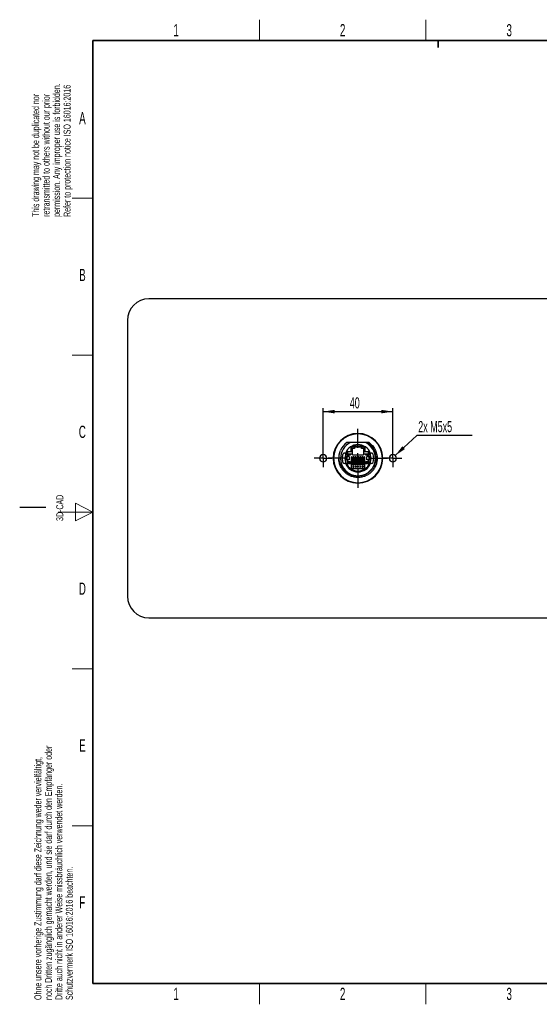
# Model space of a CAD drawing. Header units: millimetres. Extents: x 5 to 418, y 2 to 292.
# Tile 1 of 7: x 5 to 154, y 6 to 288. Entities that reach past the tile are written whole.
import ezdxf

# ---------------------------------------------------------------- set-up
doc = ezdxf.new("R2010")
doc.units = ezdxf.units.MM
doc.layers.add('SLD-0', color=7, linetype='Continuous')
doc.styles.add('SLDTEXTSTYLE0', font='TXT', dxfattribs={"width": 0.605})
doc.dimstyles.new('SLDDIMSTYLE0', dxfattribs={"dimtxt": 3.081982, "dimasz": 3.302, "dimexe": 0, "dimexo": 0.0625, "dimgap": 0.770496, "dimtad": 1, "dimlfac": 2, "dimrnd": 1e-09, "dimzin": 12, "dimdsep": 46, "dimtxsty": 'SLDTEXTSTYLE0', "dimsah": 1, "dimcen": 0.09, "dimadec": 0, "dimazin": 3, "dimtfac": 1, "dimtofl": 0, "dimtmove": 0, "dimatfit": 3, "dimfxl": 1, "dimfrac": 2, "dimtolj": 1, "dimtzin": 12, "dimarcsym": 0})
doc.dimstyles.new('SLDDIMSTYLE1', dxfattribs={"dimtxt": 0.18, "dimasz": 3.302, "dimexe": 0, "dimexo": 0.0625, "dimgap": 0, "dimtad": 0, "dimtih": 1, "dimtoh": 1, "dimdec": 0, "dimrnd": 1e-09, "dimzin": 0, "dimdsep": 46, "dimtxsty": 'Standard', "dimsah": 1, "dimcen": 0.09, "dimadec": 0, "dimazin": 0, "dimtfac": 3.302, "dimtdec": 0, "dimtofl": 0, "dimtmove": 0, "dimatfit": 3, "dimfxl": 1, "dimfrac": 2, "dimtolj": 1, "dimtzin": 0, "dimarcsym": 0})

# ---------------------------------------------------------------- blocks, each defined once
blk = doc.blocks.new('_D')
at = {"layer": 'SLD-0', "color": 7}
for p, q in [((92, 162.66), (92, 177.05)), ((92, 176.05), (112, 176.05)), ((112, 162.66), (112, 177.05))]:
    blk.add_line(p, q, dxfattribs=at)
for points in [[(92, 176.05), (95.3, 175.54), (95.3, 176.56)], [(112, 176.05), (108.69, 176.56), (108.69, 175.54)]]:
    blk.add_solid(points, dxfattribs=at)
at = {"layer": 'SLD-0', "color": 7, "insert": (99.64, 180.14), "char_height": 3.175, "attachment_point": 1, "style": 'SLDTEXTSTYLE0'}
blk.add_mtext('40', dxfattribs=at)
blk = doc.blocks.new('SW_NOTE_0')
at = {"layer": 'SLD-0', "color": 0}
blk.add_line((15.88, 0), (0, 0), dxfattribs=at)
at = {"layer": 'SLD-0', "color": 0, "insert": (0.44, 4.17), "char_height": 3.175, "attachment_point": 1, "style": 'SLDTEXTSTYLE0'}
blk.add_mtext('2x M5x5', dxfattribs=at)
blk = doc.blocks.new('SW_CENTERMARKSYMBOL_0')
at = {"layer": 'SLD-0', "color": 0}
for p, q in [((-1.5, 0), (-2.55, 0)), ((0, 0), (-1.5, 0)), ((0, 1.5), (0, 2.55)), ((0, 0), (0, 1.5)), ((0, 0), (0, -1.5)), ((0, 0), (1.5, 0)), ((1.5, 0), (2.55, 0)), ((0, -1.5), (0, -2.55))]:
    blk.add_line(p, q, dxfattribs=at)
blk = doc.blocks.new('SW_CENTERMARKSYMBOL_1')
at = {"layer": 'SLD-0', "color": 0}
for p, q in [((-1.5, 0), (-2.55, 0)), ((0, 0), (-1.5, 0)), ((0, 1.5), (0, 2.55)), ((0, 0), (0, 1.5)), ((0, 0), (0, -1.5)), ((0, 0), (1.5, 0)), ((1.5, 0), (2.55, 0)), ((0, -1.5), (0, -2.55))]:
    blk.add_line(p, q, dxfattribs=at)
blk = doc.blocks.new('SW_CENTERMARKSYMBOL_2')
at = {"layer": 'SLD-0', "color": 0}
for p, q in [((0, 3), (0, 8.5)), ((-3, 0), (-8.5, 0)), ((0, 0), (-1.5, 0)), ((0, 0), (0, 1.5)), ((0, 0), (0, -1.5)), ((0, 0), (1.5, 0)), ((3, 0), (8.5, 0)), ((0, -3), (0, -8.5))]:
    blk.add_line(p, q, dxfattribs=at)

msp = doc.modelspace()

# ---------------------------------------------------------------- linework, layer by layer
at = {"color": 7, "linetype": 'Continuous', "lineweight": 25}
for p, q in [((161.9203, 208.4342), (42.0703, 208.4342)), ((35.8703, 202.2342), (35.8703, 123.0842)), ((99.8159, 167.1592), (98.833, 167.1592)), ((104.1748, 167.1592), (99.8159, 167.1592)), ((104.8103, 167.1592), (104.1748, 167.1592)), ((98.2453, 164.1592), (98.3953, 164.1592)), ((98.82, 164.6542), (100.0003, 164.6542)), ((99.0203, 164.5542), (98.8758, 164.5542)), ((99.0203, 164.5542), (99.1203, 164.6542)), ((99.0203, 163.2342), (99.0203, 164.5542)), ((99.1203, 163.1342), (99.1203, 164.6542)), ((99.1203, 163.9242), (100.4203, 163.9242)), ((99.7703, 163.9242), (99.7703, 163.5792)), ((100.0003, 164.6542), (100.0003, 165.8344)), ((100.0003, 164.6542), (100.1003, 164.7542)), ((100.0003, 164.6542), (100.4203, 164.6542)), ((100.1003, 164.7542), (100.1003, 165.7787)), ((100.1003, 164.7542), (100.3203, 164.7542)), ((100.3203, 165.5292), (100.8803, 165.5292)), ((100.3203, 164.7542), (100.3203, 165.5292)), ((100.4203, 165.4292), (100.3203, 165.5292)), ((100.4203, 164.6542), (100.3203, 164.7542)), ((100.9803, 165.4292), (100.4203, 165.4292)), ((100.4203, 164.6542), (100.4203, 165.4292)), ((100.4203, 163.9242), (100.4203, 164.6542)), ((100.4203, 163.6128), (100.4203, 163.9242)), ((100.8803, 165.5292), (100.8803, 166.1347)), ((100.9803, 165.4292), (100.8803, 165.5292)), ((100.9803, 166.2692), (100.9803, 165.4292)), ((100.9803, 166.0092), (103.0103, 166.0092)), ((100.9803, 165.9092), (103.0103, 165.9092)), ((103.0103, 165.4292), (103.0103, 166.2692)), ((103.1103, 165.5292), (103.0103, 165.4292)), ((103.5703, 165.4292), (103.0103, 165.4292)), ((103.1103, 166.1347), (103.1103, 165.5292)), ((103.1103, 165.5292), (103.6703, 165.5292)), ((103.6703, 165.5292), (103.5703, 165.4292)), ((103.5703, 165.4292), (103.5703, 164.6542)), ((103.6703, 164.7542), (103.5703, 164.6542)), ((103.5703, 164.6542), (103.9903, 164.6542)), ((103.5703, 164.6542), (103.5703, 163.9242)), ((103.5703, 163.9242), (104.8703, 163.9242)), ((103.5703, 163.9242), (103.5703, 163.6128)), ((103.6703, 165.5292), (103.6703, 164.7542)), ((103.6703, 164.7542), (103.8903, 164.7542)), ((103.8903, 165.7787), (103.8903, 164.7542)), ((103.8903, 164.7542), (103.9903, 164.6542)), ((103.9903, 165.8344), (103.9903, 164.6542)), ((103.9903, 164.6542), (105.1706, 164.6542)), ((104.2203, 163.5792), (104.2203, 163.9242)), ((104.8703, 164.6542), (104.9703, 164.5542)), ((104.8703, 164.6542), (104.8703, 163.1342)), ((104.9703, 164.5542), (104.9703, 163.2342)), ((105.1148, 164.5542), (104.9703, 164.5542)), ((105.5953, 164.1592), (105.7453, 164.1592)), ((98.3953, 161.1592), (98.2453, 161.1592)), ((98.7703, 162.0842), (98.7703, 163.2342)), ((98.7703, 163.2342), (99.0203, 163.2342)), ((98.7703, 163.2342), (98.8703, 163.1342)), ((98.8703, 162.1842), (98.7703, 162.0842)), ((99.0203, 162.0842), (98.7703, 162.0842)), ((98.8703, 162.1842), (98.8703, 163.1342)), ((98.8703, 163.1342), (99.1203, 163.1342)), ((99.1203, 162.1842), (98.8703, 162.1842)), ((99.0203, 163.2342), (99.1203, 163.1342)), ((99.1203, 162.1842), (99.0203, 162.0842)), ((99.0203, 162.0842), (99.0203, 161.1392)), ((99.1203, 161.2392), (99.0203, 161.1392)), ((99.0203, 161.1392), (104.9703, 161.1392)), ((99.7703, 163.5792), (99.1203, 163.5792)), ((99.4703, 163.1342), (99.1203, 163.1342)), ((99.1203, 161.2392), (99.1203, 162.1842)), ((99.4703, 162.1842), (99.1203, 162.1842)), ((99.1203, 161.7392), (99.7703, 161.7392)), ((104.8703, 161.2392), (99.1203, 161.2392)), ((99.4703, 163.1342), (99.4703, 162.1842)), ((99.7703, 161.7392), (99.7703, 161.2392)), ((100.3278, 163.0892), (100.0928, 163.0892)), ((100.0928, 161.2392), (100.0928, 163.0892)), ((100.3278, 163.0892), (100.3278, 161.2392)), ((100.4203, 163.6128), (103.5703, 163.6128)), ((100.8378, 163.0892), (100.6028, 163.0892)), ((100.6028, 161.2392), (100.6028, 163.0892)), ((100.8378, 163.0892), (100.8378, 161.2392)), ((101.3478, 163.0892), (101.1128, 163.0892)), ((101.1128, 161.2392), (101.1128, 163.0892)), ((101.3478, 163.0892), (101.3478, 161.2392)), ((101.8578, 163.0892), (101.6228, 163.0892)), ((101.6228, 161.2392), (101.6228, 163.0892)), ((101.8578, 163.0892), (101.8578, 161.2392)), ((102.3678, 163.0892), (102.1328, 163.0892)), ((102.1328, 161.2392), (102.1328, 163.0892)), ((102.3678, 163.0892), (102.3678, 161.2392)), ((102.8778, 163.0892), (102.6428, 163.0892)), ((102.6428, 161.2392), (102.6428, 163.0892)), ((102.8778, 163.0892), (102.8778, 161.2392)), ((103.3878, 163.0892), (103.1528, 163.0892)), ((103.1528, 161.2392), (103.1528, 163.0892)), ((103.3878, 163.0892), (103.3878, 161.2392)), ((103.8978, 163.0892), (103.6628, 163.0892)), ((103.6628, 161.2392), (103.6628, 163.0892)), ((103.8978, 163.0892), (103.8978, 161.2392)), ((104.8703, 163.5792), (104.2203, 163.5792)), ((104.2203, 161.7392), (104.8703, 161.7392)), ((104.2203, 161.7392), (104.2203, 161.2392)), ((104.5203, 162.1842), (104.5203, 163.1342)), ((104.8703, 163.1342), (104.5203, 163.1342)), ((104.8703, 162.1842), (104.5203, 162.1842)), ((104.9703, 163.2342), (104.8703, 163.1342)), ((104.8703, 163.1342), (105.1203, 163.1342)), ((104.9703, 162.0842), (104.8703, 162.1842)), ((105.1203, 162.1842), (104.8703, 162.1842)), ((104.8703, 162.1842), (104.8703, 161.2392)), ((104.8703, 161.2392), (104.9703, 161.1392)), ((104.9703, 163.2342), (105.2203, 163.2342)), ((104.9703, 162.0842), (104.9703, 161.1392)), ((105.2203, 162.0842), (104.9703, 162.0842)), ((105.2203, 163.2342), (105.1203, 163.1342)), ((105.1203, 163.1342), (105.1203, 162.1842)), ((105.2203, 162.0842), (105.1203, 162.1842)), ((105.2203, 163.2342), (105.2203, 162.0842)), ((105.7453, 161.1592), (105.5953, 161.1592)), ((107.3506, 161.5539), (107.4242, 161.7774)), ((107.4431, 162.2603), (107.4242, 161.7774)), ((100.1453, 160.9642), (103.8453, 160.9642)), ((100.1453, 159.6392), (100.1453, 160.9642)), ((100.2453, 160.8642), (100.1453, 160.9642)), ((100.1453, 159.6392), (100.2453, 159.7392)), ((103.8453, 159.6392), (100.1453, 159.6392)), ((100.2453, 159.7392), (100.2453, 160.8642)), ((100.2453, 160.8642), (103.7453, 160.8642)), ((103.7453, 159.7392), (100.2453, 159.7392)), ((100.7003, 160.3632), (100.6253, 160.4382)), ((100.6253, 160.4382), (100.8253, 160.4382)), ((100.6253, 160.4382), (100.6253, 160.2382)), ((100.7003, 160.3132), (100.6253, 160.2382)), ((100.6253, 160.2382), (100.8253, 160.2382)), ((100.7503, 160.3632), (100.7003, 160.3632)), ((100.7003, 160.3632), (100.7003, 160.3132)), ((100.7503, 160.3132), (100.7003, 160.3132)), ((100.7503, 160.3632), (100.8253, 160.4382)), ((100.7503, 160.3132), (100.7503, 160.3632)), ((100.8253, 160.2382), (100.7503, 160.3132)), ((100.8253, 160.4382), (100.8253, 160.2382)), ((101.3353, 160.3632), (101.2603, 160.4382)), ((101.2603, 160.4382), (101.4603, 160.4382)), ((101.2603, 160.4382), (101.2603, 160.2382)), ((101.3353, 160.3132), (101.2603, 160.2382)), ((101.2603, 160.2382), (101.4603, 160.2382)), ((101.3853, 160.3632), (101.3353, 160.3632)), ((101.3353, 160.3632), (101.3353, 160.3132)), ((101.3853, 160.3132), (101.3353, 160.3132)), ((101.3853, 160.3632), (101.4603, 160.4382)), ((101.3853, 160.3132), (101.3853, 160.3632)), ((101.4603, 160.2382), (101.3853, 160.3132)), ((101.4603, 160.4382), (101.4603, 160.2382)), ((101.8953, 160.4382), (101.8953, 160.2382)), ((101.9703, 160.3632), (101.8953, 160.4382)), ((101.8953, 160.4382), (102.0953, 160.4382)), ((101.9703, 160.3132), (101.8953, 160.2382)), ((101.8953, 160.2382), (102.0953, 160.2382)), ((101.9703, 160.3632), (101.9703, 160.3132)), ((102.0203, 160.3632), (101.9703, 160.3632)), ((102.0203, 160.3132), (101.9703, 160.3132)), ((102.0203, 160.3632), (102.0953, 160.4382)), ((102.0203, 160.3132), (102.0203, 160.3632)), ((102.0953, 160.2382), (102.0203, 160.3132)), ((102.0953, 160.4382), (102.0953, 160.2382)), ((102.5303, 160.4382), (102.5303, 160.2382)), ((102.6053, 160.3632), (102.5303, 160.4382)), ((102.5303, 160.4382), (102.7303, 160.4382)), ((102.6053, 160.3132), (102.5303, 160.2382)), ((102.5303, 160.2382), (102.7303, 160.2382)), ((102.6053, 160.3632), (102.6053, 160.3132)), ((102.6553, 160.3632), (102.6053, 160.3632)), ((102.6553, 160.3132), (102.6053, 160.3132)), ((102.6553, 160.3632), (102.7303, 160.4382)), ((102.6553, 160.3132), (102.6553, 160.3632)), ((102.7303, 160.2382), (102.6553, 160.3132)), ((102.7303, 160.4382), (102.7303, 160.2382)), ((103.2403, 160.3632), (103.1653, 160.4382)), ((103.1653, 160.4382), (103.3653, 160.4382)), ((103.1653, 160.4382), (103.1653, 160.2382)), ((103.2403, 160.3132), (103.1653, 160.2382)), ((103.1653, 160.2382), (103.3653, 160.2382)), ((103.2903, 160.3632), (103.2403, 160.3632)), ((103.2403, 160.3632), (103.2403, 160.3132)), ((103.2903, 160.3132), (103.2403, 160.3132)), ((103.2903, 160.3632), (103.3653, 160.4382)), ((103.2903, 160.3132), (103.2903, 160.3632)), ((103.3653, 160.2382), (103.2903, 160.3132)), ((103.3653, 160.4382), (103.3653, 160.2382)), ((103.8453, 160.9642), (103.7453, 160.8642)), ((103.7453, 160.8642), (103.7453, 159.7392)), ((103.8453, 159.6392), (103.7453, 159.7392)), ((103.8453, 160.9642), (103.8453, 159.6392)), ((42.0703, 116.8842), (161.9203, 116.8842))]:
    msp.add_line(p, q, dxfattribs=at)
at = {"color": 7, "linetype": 'Continuous', "lineweight": 18}
for p, q in [((91.9867, 162.6592), (90.9453, 162.6592)), ((92.0039, 162.6592), (93.0453, 162.6592)), ((111.9867, 162.6592), (110.9453, 162.6592)), ((112.0039, 162.6592), (113.0453, 162.6592))]:
    msp.add_line(p, q, dxfattribs=at)
at = {"color": 7, "linetype": 'Continuous', "lineweight": 25}
for centre, radius, start, end in [((42.0703, 202.2342), 6.2, 90, 180), ((101.9953, 162.6592), 7.125, 0, 180), ((101.9953, 162.6592), 7, 0, 180), ((101.9953, 162.6592), 5.5, 125.096801, 156.038098), ((101.9953, 162.6592), 5, 115.841933, 180), ((101.9953, 162.6592), 5, 0, 64.158067), ((101.9953, 162.6592), 4.5, 164.194709, 180), ((98.2453, 163.4092), 0.75, 90, 140.638245), ((101.9953, 162.6592), 3.75, 147.859313, 180), ((101.9953, 162.6592), 3.65, 148.722865, 31.277135), ((101.9953, 162.6592), 3.9, 22.619865, 157.380135), ((101.9953, 162.6592), 3.75, 57.859313, 122.140687), ((101.9953, 162.6592), 3.65, 107.787011, 121.277135), ((101.9953, 162.6592), 3.65, 58.722865, 72.212989), ((101.9953, 162.6592), 3.75, 0, 32.140687), ((105.7453, 163.4092), 0.75, 39.361755, 90), ((101.9953, 162.6592), 4.5, 344.194709, 15.805291), ((91.9953, 162.6592), 1.05, 0, 180), ((91.9953, 162.6592), 1.05, 180, 0), ((91.9953, 162.6592), 0.0086, 0, 180), ((91.9953, 162.6592), 0.0086, 180, 0), ((101.9953, 162.6592), 7.125, 180, 0), ((101.9953, 162.6592), 7, 180, 0), ((101.9953, 162.6592), 5, 180, 0), ((101.9953, 162.6592), 4.5, 180, 195.805291), ((98.2453, 161.9092), 0.75, 219.361755, 270), ((101.9953, 162.6592), 3.75, 180, 0), ((101.9953, 162.6592), 3.9, 202.619865, 337.380135), ((105.7453, 161.9092), 0.75, 270, 320.638245), ((111.9953, 162.6592), 1.05, 0, 180), ((111.9953, 162.6592), 1.05, 180, 0), ((111.9953, 162.6592), 0.0086, 0, 180), ((111.9953, 162.6592), 0.0086, 180, 0), ((42.0703, 123.0842), 6.2, 180, 270)]:
    msp.add_arc(centre, radius, start, end, dxfattribs=at)
for points, knots in [([(104.8103, 167.1592), (104.8553, 167.1278), (104.9481, 167.0634), (105.0873, 166.9583), (105.2305, 166.8429), (105.3765, 166.7163), (105.5242, 166.5783), (105.6726, 166.4283), (105.9075, 166.1708), (106.2291, 165.7562), (106.5712, 165.1707), (106.8384, 164.5258), (106.9734, 164.0212), (107.0389, 163.6518), (107.071, 163.4131), (107.0934, 163.1422), (107.1028, 162.8403), (107.0927, 162.6295), (107.0874, 162.5193)], [0, 0, 0, 0, 0.03043925, 0.06269263, 0.09671601, 0.13245784, 0.1698586, 0.20885034, 0.24951655, 0.36316744, 0.49921042, 0.62444873, 0.74939465, 0.78803827, 0.83261318, 0.88294328, 0.93879337, 1, 1, 1, 1]), ([(105.1576, 167.1592), (105.3378, 167.0325), (105.5091, 166.8959), (105.8314, 166.6065), (105.9818, 166.4546), (106.4116, 165.9659), (106.6648, 165.5991), (107.0767, 164.8103), (107.2352, 164.3884), (107.4444, 163.5271), (107.4953, 163.088), (107.4953, 162.6592)], [0, 0, 0, 0, 0.125, 0.125, 0.25, 0.25, 0.5, 0.5, 0.75, 0.75, 1, 1, 1, 1]), ([(101.8554, 157.567), (101.803, 157.5669), (101.6949, 157.5666), (101.528, 157.5728), (101.3516, 157.5848), (101.166, 157.6041), (100.9715, 157.6316), (100.7685, 157.6685), (100.525, 157.7231), (100.2477, 157.8008), (99.9759, 157.8954), (99.6767, 158.0177), (99.2723, 158.2133), (98.7818, 158.5207), (98.1114, 159.0694), (97.4144, 159.8888), (96.9298, 160.8651), (96.6915, 161.6967), (96.6071, 162.2306), (96.5783, 162.6644), (96.5768, 162.9664), (96.5923, 163.2915), (96.6212, 163.5632), (96.6622, 163.8205), (96.7036, 164.0326), (96.7649, 164.2859), (96.8507, 164.5792), (96.928, 164.7836), (96.9693, 164.8929)], [0, 0, 0, 0, 0.0151409, 0.03121139, 0.0482203, 0.06617442, 0.08507808, 0.1049326, 0.12573586, 0.15713259, 0.1880285, 0.20876012, 0.25044051, 0.31761496, 0.37532524, 0.50017741, 0.62491206, 0.68677361, 0.74948123, 0.78054966, 0.81224706, 0.83661954, 0.87452124, 0.891058, 0.91183998, 0.93690923, 0.96629475, 1, 1, 1, 1]), ([(107.4953, 162.6592), (107.4953, 162.3084), (107.4614, 161.9508), (107.3219, 161.2422), (107.2162, 160.8913), (106.9371, 160.2175), (106.7637, 159.8946), (106.3613, 159.2949), (106.1324, 159.0181), (105.6363, 158.522), (105.3595, 158.2931), (104.7598, 157.8907), (104.437, 157.7174), (103.7631, 157.4383), (103.4123, 157.3326), (102.7037, 157.193), (102.3461, 157.1592), (101.6445, 157.1592), (101.2869, 157.193), (100.5783, 157.3326), (100.2275, 157.4383), (99.5536, 157.7174), (99.2308, 157.8907), (98.6311, 158.2931), (98.3543, 158.522), (97.8582, 159.0181), (97.6293, 159.2949), (97.2269, 159.8946), (97.0535, 160.2175), (96.7744, 160.8913), (96.6687, 161.2422), (96.5292, 161.9508), (96.4953, 162.3084), (96.4953, 162.6592)], [0, 0, 0, 0, 0.0625, 0.0625, 0.125, 0.125, 0.1875, 0.1875, 0.25, 0.25, 0.3125, 0.3125, 0.375, 0.375, 0.4375, 0.4375, 0.5, 0.5, 0.5625, 0.5625, 0.625, 0.625, 0.6875, 0.6875, 0.75, 0.75, 0.8125, 0.8125, 0.875, 0.875, 0.9375, 0.9375, 1, 1, 1, 1]), ([(107.0874, 162.5193), (107.0857, 162.4708), (107.082, 162.3676), (107.0699, 162.2034), (107.0504, 162.0207), (107.0212, 161.8197), (106.98, 161.6009), (106.9244, 161.3652), (106.8518, 161.1138), (106.7596, 160.8484), (106.5534, 160.3487), (106.1681, 159.6803), (105.5494, 158.9744), (104.7818, 158.3553), (104.0804, 157.9878), (103.4821, 157.7826), (103.1448, 157.6925), (102.8117, 157.6272), (102.4852, 157.5855), (102.1671, 157.5639), (101.9582, 157.566), (101.8554, 157.567)], [0, 0, 0, 0, 0.01819489, 0.03876741, 0.06174316, 0.08714359, 0.11498355, 0.14526839, 0.17799093, 0.21312805, 0.25063729, 0.38076535, 0.5004034, 0.60077563, 0.74954759, 0.79433911, 0.83800618, 0.88046077, 0.92163075, 0.96145948, 1, 1, 1, 1])]:
    msp.add_open_spline(points, degree=3, knots=knots, dxfattribs=at)
for points in [[(105.1576, 167.1592), (105.0422, 167.1592), (104.9265, 167.1592), (104.8103, 167.1592)], [(98.8758, 164.5542), (98.857, 164.5874), (98.8385, 164.6208), (98.82, 164.6542)], [(100.1003, 165.7787), (100.067, 165.7974), (100.0337, 165.816), (100.0003, 165.8344)], [(100.8803, 166.1347), (100.913, 166.1795), (100.9463, 166.2243), (100.9803, 166.2692)], [(103.0103, 166.2692), (103.0443, 166.2243), (103.0776, 166.1795), (103.1103, 166.1347)], [(103.9903, 165.8344), (103.9569, 165.816), (103.9236, 165.7974), (103.8903, 165.7787)], [(105.1706, 164.6542), (105.1522, 164.6208), (105.1336, 164.5874), (105.1148, 164.5542)]]:
    msp.add_open_spline(points, degree=3, dxfattribs=at)
at = {"layer": 'SLD-0', "lineweight": 18}
for p, q in [((73.75, 282.5), (73.75, 288.5)), ((121.5, 282.5), (121.5, 288.5)), ((20, 237.25), (26, 237.25)), ((20, 192.25), (26, 192.25)), ((26, 147.25), (21, 149.75)), ((21, 149.75), (21, 144.75)), ((16, 147.25), (26, 147.25)), ((21, 144.75), (26, 147.25)), ((20, 102.25), (26, 102.25)), ((20, 57.25), (26, 57.25)), ((73.75, 6), (73.75, 12)), ((121.5, 6), (121.5, 12))]:
    msp.add_line(p, q, dxfattribs=at)
at = {"layer": 'SLD-0', "lineweight": 35}
for p, q in [((408, 282.5), (26, 282.5)), ((26, 282.5), (26, 12)), ((26, 12), (408, 12))]:
    msp.add_line(p, q, dxfattribs=at)
at = {"layer": 'SLD-0'}
for p, q in [((125, 280.5), (125, 282.5)), ((125, 282.5), (125, 280.5)), ((12.5, 148.5), (5, 148.5))]:
    msp.add_line(p, q, dxfattribs=at)

# ---------------------------------------------------------------- block references
at = {"layer": 'SLD-0', "color": 7}
for name, p in [('SW_NOTE_0', (118.8348, 169.1601)), ('SW_CENTERMARKSYMBOL_2', (101.9953, 162.6592)), ('SW_CENTERMARKSYMBOL_0', (91.9953, 162.6592)), ('SW_CENTERMARKSYMBOL_1', (111.9953, 162.6592))]:
    msp.add_blockref(name, p, dxfattribs=at)

# ---------------------------------------------------------------- texts
at = {"layer": 'SLD-0', "char_height": 2, "attachment_point": 1, "rotation": 90, "style": 'SLDTEXTSTYLE0'}
for s, insert in [('permission. Any improper use is forbidden.', (14.5783, 231.9088)), ('retransmitted to others without our prior', (11.5783, 231.9088)), ('Refer to protection notice ISO 16016:2016', (17.5783, 231.9088)), ('This drawing may not be duplicated nor', (8.5783, 231.9088)), ('3D-CAD', (15.4939, 144.6806)), ('noch Dritten zugänglich gemacht werden, und sie darf durch den Empfänger oder', (12.2299, 7.2381)), ('Ohne unsere vorherige Zustimmung darf diese Zeichnung weder vervielfältigt,', (9.2299, 7.2381)), ('Dritte auch nicht in anderer Weise missbräuchlich verwendet werden.', (15.2299, 7.2381)), ('Schutzvermerk ISO 16016:2016 beachten.', (18.2299, 7.2381))]:
    msp.add_mtext(s, dxfattribs=dict(at, insert=insert))
at = {"layer": 'SLD-0', "char_height": 3.5, "attachment_point": 2, "style": 'SLDTEXTSTYLE0'}
for s, insert in [('1', (49.8527, 287.243)), ('2', (97.6027, 287.243)), ('3', (145.3527, 287.243)), ('A', (22.9816, 262.0011)), ('B', (22.9816, 217.0011)), ('C', (22.9597, 172.0011)), ('D', (22.9597, 127.0011)), ('E', (22.9816, 82.0011)), ('F', (22.9536, 37.0011)), ('1', (49.8527, 10.743)), ('2', (97.6027, 10.743)), ('3', (145.3527, 10.743))]:
    msp.add_mtext(s, dxfattribs=dict(at, insert=insert))

# ---------------------------------------------------------------- dimensions: what is measured, and where the dimension line sits
at = {"layer": 'SLD-0', "color": 7}
dim = msp.add_linear_dim(base=(111.9953, 176.0507), p1=(91.9953, 162.6592), p2=(111.9953, 162.6592), dimstyle='SLDDIMSTYLE0', dxfattribs=at)
dim.commit()
dim.dimension.update_dxf_attribs({"geometry": '_D', "text_midpoint": (101.9953, 176.0507), "dimtype": 160})

# ---------------------------------------------------------------- leaders
msp.add_leader([(112.6668, 163.4663), (118.8348, 169.1601)], dimstyle='SLDDIMSTYLE1', dxfattribs=at)

doc.saveas('drawing.dxf')
